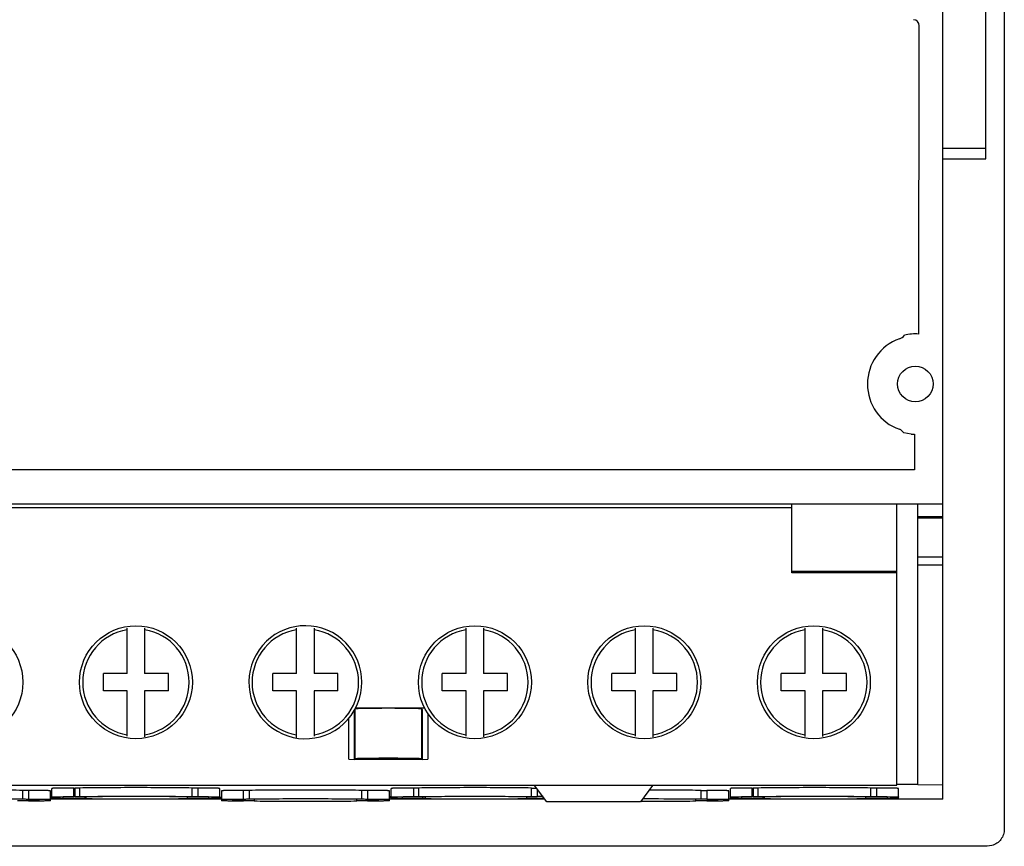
# Model space of a CAD drawing. Header units: millimetres. Extents: x 14 to 116, y 43 to 139.
# Tile 2 of 3: x 56 to 113, y 43 to 91. Entities that reach past the tile are written whole.
import ezdxf

# ---------------------------------------------------------------- set-up
doc = ezdxf.new("R2010")
doc.units = ezdxf.units.MM
doc.header["$LTSCALE"] = 11.850874
doc.layers.get('0').update_dxf_attribs({"linetype": 'CONTINUOUS'})

msp = doc.modelspace()

# ---------------------------------------------------------------- linework, layer by layer
at = {"color": 7}
for p, q in [((109.579, 62.564), (109.579, 135.837)), ((112.084, 82.708), (112.084, 94.078)), ((113.164, 94.078), (113.164, 43.572)), ((108.163, 72.481), (108.194, 90.488)), ((109.579, 83.338), (112.084, 83.338)), ((109.579, 82.708), (112.084, 82.708)), ((107.724, 66.638), (107.284, 66.708)), ((107.724, 66.638), (107.924, 66.638)), ((107.924, 66.638), (107.924, 64.558)), ((107.924, 64.558), (22.414, 64.558)), ((20.749, 62.568), (109.579, 62.568)), ((100.741, 62.331), (53.276, 62.331)), ((100.741, 58.529), (100.741, 62.56)), ((106.875, 46.147), (106.875, 62.56)), ((108.12, 46.171), (108.12, 62.557)), ((109.579, 62.545), (108.12, 62.545)), ((109.579, 45.318), (109.579, 62.547)), ((108.12, 61.822), (109.579, 61.822)), ((108.12, 61.752), (109.579, 61.752)), ((109.579, 59.448), (108.12, 59.448)), ((109.579, 58.988), (108.12, 58.988)), ((106.875, 58.608), (100.741, 58.608)), ((106.875, 58.529), (100.741, 58.529)), ((61.906, 52.656), (61.906, 55.311)), ((62.922, 55.314), (62.922, 52.656)), ((71.806, 52.656), (71.806, 55.311)), ((72.822, 55.314), (72.822, 52.656)), ((81.716, 52.656), (81.716, 55.311)), ((82.732, 55.314), (82.732, 52.656)), ((91.616, 52.656), (91.616, 55.311)), ((92.632, 55.314), (92.632, 52.656)), ((101.526, 52.656), (101.526, 55.311)), ((102.542, 55.314), (102.542, 52.656)), ((61.906, 52.656), (60.509, 52.656)), ((60.509, 51.64), (60.509, 52.656)), ((64.319, 52.656), (62.922, 52.656)), ((64.319, 51.64), (64.319, 52.656)), ((71.806, 52.656), (70.409, 52.656)), ((70.409, 51.64), (70.409, 52.656)), ((74.219, 52.656), (72.822, 52.656)), ((74.219, 51.64), (74.219, 52.656)), ((81.716, 52.656), (80.319, 52.656)), ((80.319, 51.64), (80.319, 52.656)), ((84.129, 52.656), (82.732, 52.656)), ((84.129, 51.64), (84.129, 52.656)), ((91.616, 52.656), (90.219, 52.656)), ((90.219, 51.64), (90.219, 52.656)), ((94.029, 52.656), (92.632, 52.656)), ((94.029, 51.64), (94.029, 52.656)), ((101.526, 52.656), (100.129, 52.656)), ((100.129, 51.64), (100.129, 52.656)), ((103.939, 52.656), (102.542, 52.656)), ((103.939, 51.64), (103.939, 52.656)), ((61.906, 51.64), (60.509, 51.64)), ((61.906, 48.99), (61.906, 51.64)), ((64.319, 51.64), (62.922, 51.64)), ((62.922, 51.64), (62.922, 48.969)), ((71.806, 51.64), (70.409, 51.64)), ((71.806, 48.93), (71.806, 51.64)), ((74.219, 51.64), (72.822, 51.64)), ((72.822, 51.64), (72.822, 48.995)), ((81.716, 51.64), (80.319, 51.64)), ((81.716, 48.99), (81.716, 51.64)), ((84.129, 51.64), (82.732, 51.64)), ((82.732, 51.64), (82.732, 48.969)), ((91.616, 51.64), (90.219, 51.64)), ((91.616, 48.99), (91.616, 51.64)), ((94.029, 51.64), (92.632, 51.64)), ((92.632, 51.64), (92.632, 48.969)), ((101.526, 51.64), (100.129, 51.64)), ((101.526, 48.982), (101.526, 51.64)), ((103.939, 51.64), (102.542, 51.64)), ((102.542, 51.64), (102.542, 48.985)), ((75.258, 50.658), (79.279, 50.658)), ((75.164, 50.485), (75.164, 47.646)), ((75.167, 50.534), (75.166, 50.488)), ((75.224, 50.592), (75.167, 50.534)), ((75.224, 47.693), (75.224, 50.592)), ((79.164, 50.531), (79.104, 50.591)), ((79.104, 50.591), (79.104, 47.693)), ((79.164, 47.646), (79.164, 50.531)), ((79.474, 50.324), (79.474, 47.648)), ((74.864, 47.648), (74.864, 50.053)), ((74.864, 47.648), (75.165, 47.642)), ((75.165, 47.633), (75.224, 47.692)), ((79.162, 47.633), (75.165, 47.633)), ((79.104, 47.692), (79.162, 47.633)), ((79.162, 47.641), (79.474, 47.648)), ((47.178, 46.147), (106.875, 46.147)), ((92.612, 46.121), (85.706, 46.121)), ((86.421, 45.168), (85.706, 46.121)), ((92.612, 46.121), (91.911, 45.168)), ((108.12, 46.171), (106.875, 46.176)), ((109.579, 46.147), (108.12, 46.152)), ((55.804, 45.331), (55.804, 45.831)), ((56.134, 45.829), (56.134, 45.329)), ((57.414, 45.228), (57.414, 45.807)), ((57.504, 45.367), (57.504, 45.946)), ((58.784, 45.968), (58.834, 45.968)), ((58.784, 45.468), (58.784, 45.968)), ((58.834, 45.468), (58.784, 45.468)), ((58.834, 45.968), (58.834, 45.468)), ((59.114, 45.97), (59.114, 45.47)), ((65.704, 45.47), (65.704, 45.97)), ((66.034, 45.968), (66.034, 45.468)), ((67.314, 45.367), (67.314, 45.946)), ((67.414, 45.807), (67.414, 45.228)), ((68.694, 45.329), (68.694, 45.829)), ((69.024, 45.831), (69.024, 45.331)), ((75.624, 45.331), (75.624, 45.831)), ((75.954, 45.829), (75.954, 45.329)), ((77.234, 45.228), (77.234, 45.807)), ((77.319, 45.46), (77.234, 45.46)), ((77.319, 45.865), (77.319, 45.446)), ((77.324, 45.367), (77.324, 45.946)), ((78.654, 45.468), (78.654, 45.968)), ((78.934, 45.97), (78.934, 45.47)), ((85.534, 45.47), (85.534, 45.97)), ((85.864, 45.911), (85.864, 45.468)), ((95.454, 45.331), (95.454, 45.831)), ((95.784, 45.829), (95.784, 45.329)), ((97.064, 45.228), (97.064, 45.807)), ((97.154, 45.367), (97.154, 45.946)), ((98.434, 45.968), (98.484, 45.968)), ((98.434, 45.468), (98.434, 45.968)), ((98.484, 45.468), (98.434, 45.468)), ((98.484, 45.968), (98.484, 45.468)), ((98.764, 45.97), (98.764, 45.47)), ((105.364, 45.47), (105.364, 45.97)), ((105.694, 45.968), (105.694, 45.468)), ((106.974, 45.367), (106.974, 45.946)), ((56.744, 45.218), (55.499, 45.218)), ((56.744, 45.317), (56.744, 45.218)), ((67.414, 45.318), (57.414, 45.318)), ((58.164, 45.357), (58.164, 45.456)), ((59.439, 45.357), (58.164, 45.357)), ((59.439, 45.357), (59.439, 45.456)), ((59.508, 45.355), (59.508, 45.456)), ((65.409, 45.456), (65.409, 45.357)), ((66.654, 45.357), (65.409, 45.357)), ((66.654, 45.456), (66.654, 45.357)), ((67.314, 45.405), (67.353, 45.405)), ((67.417, 45.421), (67.316, 45.424)), ((68.084, 45.218), (68.084, 45.317)), ((69.324, 45.218), (68.084, 45.218)), ((69.324, 45.317), (69.324, 45.218)), ((75.324, 45.218), (75.324, 45.317)), ((76.574, 45.218), (75.324, 45.218)), ((76.574, 45.317), (76.574, 45.218)), ((77.23, 45.438), (77.317, 45.441)), ((86.309, 45.318), (77.234, 45.318)), ((77.994, 45.357), (77.994, 45.456)), ((79.19, 45.357), (77.994, 45.357)), ((79.19, 45.357), (79.19, 45.456)), ((79.328, 45.355), (79.328, 45.456)), ((85.23, 45.456), (85.23, 45.357)), ((86.28, 45.357), (85.23, 45.357)), ((91.911, 45.168), (86.421, 45.168)), ((95.143, 45.218), (95.143, 45.317)), ((96.404, 45.218), (95.143, 45.218)), ((96.404, 45.317), (96.404, 45.218)), ((109.579, 45.318), (97.064, 45.318)), ((97.824, 45.357), (97.824, 45.456)), ((99.079, 45.357), (97.824, 45.357)), ((99.079, 45.357), (99.079, 45.456)), ((99.148, 45.355), (99.148, 45.456)), ((105.049, 45.456), (105.049, 45.357)), ((106.314, 45.357), (105.049, 45.357)), ((106.314, 45.456), (106.314, 45.357)), ((112.443, 42.607), (112.164, 42.568)), ((112.164, 42.568), (18.164, 42.568))]:
    msp.add_line(p, q, dxfattribs=at)
for centre, radius in [((107.964, 69.568), 1.04), ((52.504, 52.148), 3.3), ((62.414, 52.148), 3.3), ((82.224, 52.148), 3.3), ((92.124, 52.148), 3.3), ((102.034, 52.148), 3.3)]:
    msp.add_circle(centre, radius, dxfattribs=at)
for centre, radius, start, end in [((107.844, 90.488), 0.35, 359.99985, 88.43937), ((107.964, 69.558), 2.8, 109.46295, 250.53705), ((106.821, 72.792), 0.63, 289.46295, 323.62519), ((107.964, 69.558), 2.93, 86.11397, 102.52818), ((106.873, 66.47), 0.475, 30.07, 70.53705), ((72.314, 52.148), 3.3, 331.84369, 329.80387), ((62.414, 52.148), 3.111, 99.39648, 260.60352), ((62.414, 52.148), 3.111, 279.39648, 80.60352), ((72.314, 52.148), 3.111, 99.39648, 260.60352), ((72.314, 52.148), 3.111, 279.39648, 80.60352), ((82.224, 52.148), 3.111, 99.39648, 260.60352), ((82.224, 52.148), 3.111, 279.39648, 80.60352), ((92.124, 52.148), 3.111, 99.39648, 260.60352), ((92.124, 52.148), 3.111, 279.39648, 80.60352), ((102.034, 52.148), 3.111, 99.39648, 260.60352), ((102.034, 52.148), 3.111, 279.39648, 80.60352), ((85.756, 60.544), 14.575, 269.12553, 269.51198), ((85.822, 69), 23.032, 269.52758, 269.99767), ((85.855, -26.618), 72.086, 89.71375, 89.99266), ((95.78, 73.54), 27.711, 269.32552, 270.00786), ((59.027, 73.366), 27.912, 270.786, 270.99362), ((67.353, 65.19), 19.786, 269.99825, 270.18409), ((78.931, 21.797), 23.562, 89.03427, 89.36939), ((95.763, 70.168), 24.838, 269.28607, 270.04731), ((98.719, 70.469), 25.015, 270.76018, 270.99506)]:
    msp.add_arc(centre, radius, start, end, dxfattribs=at)
for points, knots in [([(79.104, 50.591), (79.103, 50.592), (79.098, 50.593), (79.09, 50.595), (79.077, 50.597), (79.051, 50.599), (79.007, 50.602), (78.942, 50.605), (78.86, 50.607), (78.762, 50.61), (78.649, 50.613), (78.471, 50.616), (78.22, 50.62), (77.891, 50.623), (77.536, 50.624), (77.166, 50.625), (76.796, 50.624), (76.44, 50.623), (76.111, 50.62), (75.86, 50.616), (75.682, 50.613), (75.568, 50.61), (75.47, 50.608), (75.387, 50.605), (75.322, 50.602), (75.278, 50.599), (75.251, 50.597), (75.238, 50.595), (75.23, 50.593), (75.225, 50.593), (75.224, 50.592)], [0, 0, 0, 0, 0.001055, 0.003243, 0.006587, 0.011083, 0.023502, 0.04042, 0.061667, 0.08703, 0.116292, 0.149176, 0.224503, 0.310202, 0.403034, 0.499514, 0.596013, 0.6889, 0.774689, 0.850137, 0.883093, 0.912432, 0.937877, 0.959211, 0.976219, 0.988731, 0.993274, 0.996665, 0.9989, 1, 1, 1, 1]), ([(75.224, 47.692), (75.225, 47.693), (75.23, 47.694), (75.238, 47.696), (75.251, 47.697), (75.278, 47.699), (75.322, 47.702), (75.387, 47.705), (75.47, 47.708), (75.568, 47.711), (75.682, 47.713), (75.86, 47.717), (76.111, 47.72), (76.44, 47.723), (76.796, 47.725), (77.166, 47.725), (77.536, 47.725), (77.891, 47.723), (78.22, 47.72), (78.471, 47.717), (78.649, 47.713), (78.762, 47.711), (78.86, 47.708), (78.942, 47.705), (79.007, 47.702), (79.051, 47.699), (79.077, 47.697), (79.09, 47.696), (79.098, 47.694), (79.103, 47.693), (79.104, 47.692)], [0, 0, 0, 0, 0.0011, 0.003335, 0.006726, 0.01127, 0.023783, 0.040793, 0.062127, 0.087572, 0.116911, 0.149867, 0.225314, 0.311103, 0.403988, 0.500486, 0.596964, 0.689795, 0.775493, 0.850819, 0.883704, 0.912966, 0.938329, 0.959577, 0.976496, 0.988916, 0.993412, 0.996756, 0.998945, 1, 1, 1, 1]), ([(78.164, 47.682), (78.164, 47.683), (78.162, 47.684), (78.159, 47.684), (78.152, 47.685), (78.14, 47.686), (78.118, 47.688), (78.085, 47.689), (78.043, 47.691), (77.993, 47.692), (77.934, 47.694), (77.843, 47.695), (77.712, 47.697), (77.542, 47.699), (77.357, 47.7), (77.164, 47.7), (76.971, 47.7), (76.786, 47.699), (76.616, 47.697), (76.485, 47.695), (76.393, 47.694), (76.335, 47.692), (76.285, 47.691), (76.243, 47.689), (76.21, 47.688), (76.188, 47.686), (76.176, 47.685), (76.169, 47.684), (76.166, 47.684), (76.164, 47.683), (76.164, 47.682)], [0, 0, 0, 0, 0.000741, 0.002603, 0.005642, 0.009857, 0.021789, 0.038326, 0.05932, 0.084538, 0.113742, 0.146679, 0.222393, 0.308775, 0.402503, 0.499979, 0.597455, 0.691186, 0.777572, 0.853298, 0.88624, 0.915448, 0.940672, 0.96167, 0.978209, 0.990142, 0.994358, 0.997396, 0.999259, 1, 1, 1, 1]), ([(76.164, 47.682), (76.164, 47.682), (76.166, 47.681), (76.169, 47.681), (76.176, 47.68), (76.188, 47.679), (76.21, 47.677), (76.243, 47.676), (76.285, 47.674), (76.335, 47.673), (76.393, 47.671), (76.485, 47.67), (76.615, 47.668), (76.786, 47.666), (76.971, 47.665), (77.164, 47.665), (77.356, 47.665), (77.542, 47.666), (77.712, 47.668), (77.842, 47.67), (77.934, 47.671), (77.993, 47.673), (78.043, 47.674), (78.085, 47.676), (78.118, 47.677), (78.14, 47.679), (78.152, 47.68), (78.159, 47.681), (78.162, 47.681), (78.164, 47.682), (78.164, 47.682)], [0, 0, 0, 0, 0.000741, 0.002603, 0.005642, 0.009857, 0.021789, 0.038326, 0.05932, 0.084538, 0.113742, 0.146679, 0.222393, 0.308775, 0.402503, 0.499979, 0.597455, 0.691186, 0.777572, 0.853298, 0.88624, 0.915448, 0.940672, 0.96167, 0.978209, 0.990142, 0.994358, 0.997396, 0.999259, 1, 1, 1, 1]), ([(55.804, 45.831), (55.293, 45.839), (54.193, 45.85), (52.504, 45.855), (50.814, 45.85), (49.714, 45.839), (49.204, 45.831)], [0, 0, 0, 0, 0.232077, 0.5, 0.767923, 1, 1, 1, 1]), ([(56.134, 45.829), (56.104, 45.829), (55.994, 45.829), (55.884, 45.83), (55.804, 45.831)], [0, 0, 0, 0, 0.270626, 1, 1, 1, 1]), ([(57.414, 45.807), (57.414, 45.807), (57.411, 45.808), (57.407, 45.809), (57.399, 45.81), (57.383, 45.812), (57.355, 45.814), (57.313, 45.816), (57.259, 45.818), (57.195, 45.819), (57.121, 45.821), (57.003, 45.823), (56.837, 45.826), (56.618, 45.828), (56.381, 45.829), (56.217, 45.829), (56.134, 45.829)], [0, 0, 0, 0, 0.001481, 0.005194, 0.011254, 0.019664, 0.043484, 0.076508, 0.118401, 0.168743, 0.227104, 0.292916, 0.444202, 0.616939, 0.80479, 1, 1, 1, 1]), ([(58.784, 45.968), (58.701, 45.968), (58.538, 45.968), (58.3, 45.967), (58.082, 45.965), (57.915, 45.962), (57.798, 45.96), (57.723, 45.958), (57.659, 45.956), (57.605, 45.954), (57.563, 45.953), (57.535, 45.951), (57.519, 45.949), (57.51, 45.948), (57.507, 45.947), (57.504, 45.946), (57.504, 45.946)], [0, 0, 0, 0, 0.194768, 0.382417, 0.555135, 0.706552, 0.772436, 0.830831, 0.88119, 0.923159, 0.9564, 0.980538, 0.989056, 0.995134, 0.99874, 1, 1, 1, 1]), ([(57.504, 45.446), (57.504, 45.446), (57.507, 45.448), (57.51, 45.448), (57.519, 45.449), (57.535, 45.451), (57.563, 45.453), (57.605, 45.455), (57.659, 45.457), (57.723, 45.458), (57.798, 45.46), (57.915, 45.462), (58.082, 45.465), (58.3, 45.467), (58.538, 45.468), (58.701, 45.468), (58.784, 45.468)], [0, 0, 0, 0, 0.00126, 0.004866, 0.010944, 0.019462, 0.0436, 0.076841, 0.11881, 0.169169, 0.227565, 0.293448, 0.444866, 0.617584, 0.805232, 1, 1, 1, 1]), ([(59.114, 45.97), (59.094, 45.97), (59, 45.968), (58.907, 45.968), (58.834, 45.968)], [0, 0, 0, 0, 0.218943, 1, 1, 1, 1]), ([(58.834, 45.468), (58.859, 45.468), (58.953, 45.468), (59.046, 45.469), (59.114, 45.47)], [0, 0, 0, 0, 0.272653, 1, 1, 1, 1]), ([(65.704, 45.97), (65.194, 45.978), (64.096, 45.989), (62.409, 45.994), (60.722, 45.989), (59.624, 45.978), (59.114, 45.97)], [0, 0, 0, 0, 0.232075, 0.5, 0.767925, 1, 1, 1, 1]), ([(59.114, 45.47), (59.624, 45.478), (60.722, 45.489), (62.409, 45.494), (64.096, 45.489), (65.194, 45.478), (65.704, 45.47)], [0, 0, 0, 0, 0.232075, 0.5, 0.767925, 1, 1, 1, 1]), ([(65.4, 45.456), (64.955, 45.464), (63.98, 45.475), (62.471, 45.48), (60.953, 45.476), (59.965, 45.466), (59.511, 45.458)], [0, 0, 0, 0, 0.226557, 0.496796, 0.768701, 1, 1, 1, 1]), ([(66.034, 45.968), (66.004, 45.968), (65.894, 45.968), (65.784, 45.969), (65.704, 45.97)], [0, 0, 0, 0, 0.270627, 1, 1, 1, 1]), ([(65.704, 45.47), (65.728, 45.47), (65.838, 45.468), (65.948, 45.468), (66.034, 45.468)], [0, 0, 0, 0, 0.218306, 1, 1, 1, 1]), ([(67.314, 45.946), (67.314, 45.946), (67.311, 45.947), (67.307, 45.948), (67.299, 45.949), (67.283, 45.951), (67.255, 45.952), (67.213, 45.954), (67.159, 45.956), (67.095, 45.958), (67.021, 45.96), (66.903, 45.962), (66.737, 45.964), (66.518, 45.966), (66.281, 45.968), (66.117, 45.968), (66.034, 45.968)], [0, 0, 0, 0, 0.001481, 0.005194, 0.011254, 0.019664, 0.043484, 0.076508, 0.118401, 0.168743, 0.227104, 0.292916, 0.444202, 0.616939, 0.80479, 1, 1, 1, 1]), ([(66.034, 45.468), (66.117, 45.468), (66.281, 45.468), (66.518, 45.467), (66.737, 45.465), (66.903, 45.462), (67.021, 45.46), (67.095, 45.458), (67.159, 45.456), (67.213, 45.455), (67.255, 45.453), (67.283, 45.451), (67.299, 45.449), (67.307, 45.448), (67.311, 45.447), (67.314, 45.446), (67.314, 45.446)], [0, 0, 0, 0, 0.19521, 0.383062, 0.555798, 0.707084, 0.772897, 0.831257, 0.881599, 0.923492, 0.956516, 0.980337, 0.988746, 0.994806, 0.998519, 1, 1, 1, 1]), ([(68.694, 45.829), (68.61, 45.829), (68.447, 45.829), (68.209, 45.828), (67.99, 45.826), (67.823, 45.823), (67.705, 45.821), (67.631, 45.819), (67.566, 45.818), (67.513, 45.816), (67.471, 45.814), (67.444, 45.812), (67.428, 45.81), (67.42, 45.809), (67.416, 45.809), (67.414, 45.807), (67.414, 45.807)], [0, 0, 0, 0, 0.195495, 0.383796, 0.556993, 0.708624, 0.774529, 0.832913, 0.883199, 0.924948, 0.957736, 0.981222, 0.989429, 0.995263, 0.998733, 1, 1, 1, 1]), ([(69.024, 45.831), (69, 45.831), (68.89, 45.829), (68.78, 45.829), (68.694, 45.829)], [0, 0, 0, 0, 0.218308, 1, 1, 1, 1]), ([(75.624, 45.831), (75.113, 45.839), (74.013, 45.85), (72.324, 45.855), (70.634, 45.85), (69.534, 45.839), (69.024, 45.831)], [0, 0, 0, 0, 0.232077, 0.5, 0.767923, 1, 1, 1, 1]), ([(75.954, 45.829), (75.924, 45.829), (75.814, 45.829), (75.704, 45.83), (75.624, 45.831)], [0, 0, 0, 0, 0.270626, 1, 1, 1, 1]), ([(77.234, 45.807), (77.234, 45.807), (77.231, 45.808), (77.227, 45.809), (77.219, 45.81), (77.203, 45.812), (77.175, 45.814), (77.133, 45.816), (77.079, 45.818), (77.015, 45.819), (76.941, 45.821), (76.823, 45.823), (76.657, 45.826), (76.438, 45.828), (76.201, 45.829), (76.037, 45.829), (75.954, 45.829)], [0, 0, 0, 0, 0.001481, 0.005194, 0.011254, 0.019664, 0.043484, 0.076508, 0.118401, 0.168743, 0.227104, 0.292916, 0.444202, 0.616939, 0.80479, 1, 1, 1, 1]), ([(77.324, 45.867), (77.323, 45.867), (77.322, 45.867), (77.32, 45.866), (77.319, 45.866)], [0, 0, 0, 0, 0.337083, 1, 1, 1, 1]), ([(77.319, 45.866), (77.319, 45.866), (77.319, 45.865), (77.319, 45.865), (77.319, 45.865)], [0, 0, 0, 0, 0.602849, 1, 1, 1, 1]), ([(78.654, 45.968), (78.569, 45.968), (78.403, 45.968), (78.162, 45.966), (77.938, 45.964), (77.741, 45.962), (77.597, 45.959), (77.5, 45.956), (77.443, 45.954), (77.397, 45.952), (77.362, 45.951), (77.339, 45.948), (77.327, 45.947), (77.324, 45.946)], [0, 0, 0, 0, 0.190733, 0.37463, 0.544453, 0.694261, 0.818701, 0.869907, 0.91317, 0.948079, 0.974295, 0.99164, 1, 1, 1, 1]), ([(77.324, 45.446), (77.327, 45.447), (77.339, 45.448), (77.362, 45.451), (77.397, 45.452), (77.443, 45.455), (77.5, 45.456), (77.597, 45.459), (77.741, 45.462), (77.938, 45.465), (78.162, 45.467), (78.403, 45.468), (78.569, 45.468), (78.654, 45.468)], [0, 0, 0, 0, 0.00836, 0.025705, 0.051922, 0.08683, 0.130093, 0.181299, 0.30574, 0.455548, 0.62537, 0.809267, 1, 1, 1, 1]), ([(78.934, 45.97), (78.914, 45.97), (78.82, 45.968), (78.727, 45.968), (78.654, 45.968)], [0, 0, 0, 0, 0.218943, 1, 1, 1, 1]), ([(78.654, 45.468), (78.679, 45.468), (78.773, 45.468), (78.866, 45.469), (78.934, 45.47)], [0, 0, 0, 0, 0.272653, 1, 1, 1, 1]), ([(85.534, 45.97), (85.023, 45.978), (83.923, 45.989), (82.234, 45.994), (80.544, 45.989), (79.444, 45.978), (78.934, 45.97)], [0, 0, 0, 0, 0.232075, 0.5, 0.767925, 1, 1, 1, 1]), ([(78.934, 45.47), (79.444, 45.478), (80.544, 45.489), (82.234, 45.494), (83.923, 45.489), (85.023, 45.478), (85.534, 45.47)], [0, 0, 0, 0, 0.232075, 0.5, 0.767925, 1, 1, 1, 1]), ([(85.534, 45.47), (85.558, 45.47), (85.668, 45.468), (85.778, 45.468), (85.864, 45.468)], [0, 0, 0, 0, 0.218306, 1, 1, 1, 1]), ([(95.454, 45.831), (95.224, 45.834), (94.212, 45.845), (93.2, 45.85), (92.417, 45.85)], [0, 0, 0, 0, 0.227179, 1, 1, 1, 1]), ([(97.064, 45.807), (97.064, 45.807), (97.061, 45.808), (97.057, 45.809), (97.049, 45.81), (97.033, 45.812), (97.005, 45.814), (96.963, 45.816), (96.909, 45.818), (96.845, 45.819), (96.771, 45.821), (96.653, 45.823), (96.487, 45.826), (96.268, 45.828), (96.031, 45.829), (95.867, 45.829), (95.784, 45.829)], [0, 0, 0, 0, 0.001481, 0.005194, 0.011254, 0.019664, 0.043484, 0.076508, 0.118401, 0.168743, 0.227104, 0.292916, 0.444202, 0.616939, 0.80479, 1, 1, 1, 1]), ([(98.434, 45.968), (98.351, 45.968), (98.188, 45.968), (97.95, 45.967), (97.732, 45.965), (97.565, 45.962), (97.448, 45.96), (97.373, 45.958), (97.309, 45.956), (97.255, 45.954), (97.213, 45.953), (97.185, 45.951), (97.169, 45.949), (97.16, 45.948), (97.157, 45.947), (97.154, 45.946), (97.154, 45.946)], [0, 0, 0, 0, 0.194768, 0.382417, 0.555135, 0.706552, 0.772436, 0.830831, 0.88119, 0.923159, 0.9564, 0.980538, 0.989056, 0.995134, 0.99874, 1, 1, 1, 1]), ([(97.154, 45.446), (97.154, 45.446), (97.157, 45.448), (97.16, 45.448), (97.169, 45.449), (97.185, 45.451), (97.213, 45.453), (97.255, 45.455), (97.309, 45.457), (97.373, 45.458), (97.448, 45.46), (97.565, 45.462), (97.732, 45.465), (97.95, 45.467), (98.188, 45.468), (98.351, 45.468), (98.434, 45.468)], [0, 0, 0, 0, 0.00126, 0.004866, 0.010944, 0.019462, 0.0436, 0.076841, 0.11881, 0.169169, 0.227565, 0.293448, 0.444866, 0.617584, 0.805232, 1, 1, 1, 1]), ([(98.764, 45.97), (98.744, 45.97), (98.65, 45.968), (98.557, 45.968), (98.484, 45.968)], [0, 0, 0, 0, 0.218946, 1, 1, 1, 1]), ([(98.484, 45.468), (98.509, 45.468), (98.603, 45.468), (98.696, 45.469), (98.764, 45.47)], [0, 0, 0, 0, 0.272651, 1, 1, 1, 1]), ([(105.364, 45.97), (104.853, 45.978), (103.753, 45.989), (102.064, 45.994), (100.374, 45.989), (99.274, 45.978), (98.764, 45.97)], [0, 0, 0, 0, 0.232077, 0.5, 0.767923, 1, 1, 1, 1]), ([(98.764, 45.47), (99.274, 45.478), (100.374, 45.489), (102.064, 45.494), (103.753, 45.489), (104.853, 45.478), (105.364, 45.47)], [0, 0, 0, 0, 0.232077, 0.5, 0.767923, 1, 1, 1, 1]), ([(105.04, 45.456), (104.596, 45.464), (103.621, 45.475), (102.112, 45.48), (100.594, 45.476), (99.607, 45.466), (99.153, 45.458)], [0, 0, 0, 0, 0.226554, 0.496795, 0.768702, 1, 1, 1, 1]), ([(105.694, 45.968), (105.664, 45.968), (105.554, 45.968), (105.444, 45.969), (105.364, 45.97)], [0, 0, 0, 0, 0.270626, 1, 1, 1, 1]), ([(105.364, 45.47), (105.388, 45.47), (105.498, 45.468), (105.608, 45.468), (105.694, 45.468)], [0, 0, 0, 0, 0.218309, 1, 1, 1, 1]), ([(106.974, 45.946), (106.974, 45.946), (106.971, 45.947), (106.967, 45.948), (106.959, 45.949), (106.943, 45.951), (106.915, 45.952), (106.873, 45.954), (106.819, 45.956), (106.755, 45.958), (106.681, 45.96), (106.563, 45.962), (106.397, 45.964), (106.178, 45.966), (105.941, 45.968), (105.777, 45.968), (105.694, 45.968)], [0, 0, 0, 0, 0.001481, 0.005194, 0.011254, 0.019664, 0.043484, 0.076508, 0.118401, 0.168743, 0.227104, 0.292916, 0.444202, 0.616939, 0.80479, 1, 1, 1, 1]), ([(105.694, 45.468), (105.777, 45.468), (105.941, 45.468), (106.178, 45.467), (106.397, 45.465), (106.563, 45.462), (106.681, 45.46), (106.755, 45.458), (106.819, 45.456), (106.873, 45.455), (106.915, 45.453), (106.943, 45.451), (106.959, 45.449), (106.967, 45.448), (106.971, 45.447), (106.974, 45.446), (106.974, 45.446)], [0, 0, 0, 0, 0.19521, 0.383062, 0.555798, 0.707084, 0.772897, 0.831257, 0.881599, 0.923492, 0.956516, 0.980337, 0.988746, 0.994806, 0.998519, 1, 1, 1, 1]), ([(49.204, 45.331), (49.714, 45.339), (50.814, 45.35), (52.504, 45.355), (54.193, 45.35), (55.293, 45.339), (55.804, 45.331)], [0, 0, 0, 0, 0.232077, 0.5, 0.767923, 1, 1, 1, 1]), ([(55.804, 45.331), (55.828, 45.331), (55.938, 45.33), (56.048, 45.329), (56.134, 45.329)], [0, 0, 0, 0, 0.218309, 1, 1, 1, 1]), ([(56.134, 45.329), (56.217, 45.329), (56.381, 45.329), (56.618, 45.328), (56.837, 45.326), (57.003, 45.324), (57.121, 45.321), (57.195, 45.32), (57.259, 45.318), (57.313, 45.316), (57.355, 45.314), (57.383, 45.312), (57.399, 45.31), (57.407, 45.309), (57.411, 45.308), (57.414, 45.308), (57.414, 45.307)], [0, 0, 0, 0, 0.19521, 0.383062, 0.555798, 0.707084, 0.772897, 0.831257, 0.881599, 0.923492, 0.956516, 0.980337, 0.988746, 0.994806, 0.998519, 1, 1, 1, 1]), ([(57.414, 45.228), (57.414, 45.228), (57.411, 45.227), (57.407, 45.226), (57.399, 45.225), (57.383, 45.223), (57.355, 45.222), (57.313, 45.22), (57.259, 45.218), (57.195, 45.216), (57.12, 45.214), (57.002, 45.212), (56.836, 45.21), (56.617, 45.208), (56.38, 45.206), (56.217, 45.206), (56.134, 45.206)], [0, 0, 0, 0, 0.001482, 0.005202, 0.011274, 0.019701, 0.043568, 0.076656, 0.118624, 0.169048, 0.227492, 0.293383, 0.444782, 0.617522, 0.805203, 1, 1, 1, 1]), ([(58.834, 45.345), (58.748, 45.345), (58.58, 45.345), (58.335, 45.346), (58.108, 45.348), (57.935, 45.35), (57.812, 45.353), (57.734, 45.354), (57.666, 45.356), (57.61, 45.358), (57.566, 45.36), (57.537, 45.362), (57.52, 45.364), (57.511, 45.365), (57.507, 45.366), (57.504, 45.366), (57.504, 45.367)], [0, 0, 0, 0, 0.192727, 0.379549, 0.552303, 0.704269, 0.770555, 0.829418, 0.880253, 0.922599, 0.956006, 0.980112, 0.988625, 0.994758, 0.998514, 1, 1, 1, 1]), ([(59.439, 45.357), (59.443, 45.357), (59.466, 45.356), (59.489, 45.355), (59.508, 45.355)], [0, 0, 0, 0, 0.175786, 1, 1, 1, 1]), ([(59.508, 45.355), (59.964, 45.347), (60.955, 45.337), (62.478, 45.333), (63.989, 45.338), (64.965, 45.349), (65.409, 45.357)], [0, 0, 0, 0, 0.231681, 0.503923, 0.774124, 1, 1, 1, 1]), ([(67.314, 45.367), (67.314, 45.366), (67.311, 45.366), (67.307, 45.365), (67.298, 45.364), (67.281, 45.362), (67.252, 45.36), (67.208, 45.358), (67.152, 45.356), (67.084, 45.354), (67.006, 45.353), (66.883, 45.35), (66.71, 45.348), (66.483, 45.346), (66.238, 45.345), (66.069, 45.345), (65.984, 45.345)], [0, 0, 0, 0, 0.001486, 0.005242, 0.011375, 0.019888, 0.043995, 0.077401, 0.119747, 0.170583, 0.229446, 0.295731, 0.447697, 0.620452, 0.807274, 1, 1, 1, 1]), ([(67.414, 45.307), (67.414, 45.308), (67.417, 45.309), (67.421, 45.309), (67.429, 45.311), (67.445, 45.312), (67.473, 45.314), (67.515, 45.316), (67.569, 45.318), (67.633, 45.32), (67.708, 45.321), (67.825, 45.324), (67.992, 45.326), (68.21, 45.328), (68.447, 45.329), (68.611, 45.329), (68.694, 45.329)], [0, 0, 0, 0, 0.001368, 0.005031, 0.011106, 0.019579, 0.043582, 0.076747, 0.118716, 0.169108, 0.227529, 0.293416, 0.444825, 0.617554, 0.805218, 1, 1, 1, 1]), ([(68.694, 45.206), (68.611, 45.206), (68.449, 45.206), (68.214, 45.208), (67.997, 45.21), (67.832, 45.212), (67.715, 45.214), (67.64, 45.216), (67.576, 45.218), (67.521, 45.22), (67.478, 45.222), (67.449, 45.223), (67.432, 45.225), (67.423, 45.226), (67.418, 45.227), (67.415, 45.228), (67.414, 45.228)], [0, 0, 0, 0, 0.193548, 0.379666, 0.550951, 0.701351, 0.767008, 0.825441, 0.876103, 0.918578, 0.952456, 0.977406, 0.98648, 0.993267, 0.997761, 1, 1, 1, 1]), ([(68.694, 45.329), (68.724, 45.329), (68.834, 45.329), (68.944, 45.33), (69.024, 45.331)], [0, 0, 0, 0, 0.270627, 1, 1, 1, 1]), ([(69.024, 45.331), (69.534, 45.339), (70.634, 45.35), (72.324, 45.355), (74.013, 45.35), (75.113, 45.339), (75.624, 45.331)], [0, 0, 0, 0, 0.232077, 0.5, 0.767923, 1, 1, 1, 1]), ([(69.324, 45.218), (69.78, 45.21), (70.78, 45.199), (72.324, 45.194), (73.869, 45.199), (74.868, 45.21), (75.324, 45.218)], [0, 0, 0, 0, 0.227786, 0.5, 0.772214, 1, 1, 1, 1]), ([(75.624, 45.331), (75.648, 45.331), (75.758, 45.33), (75.868, 45.329), (75.954, 45.329)], [0, 0, 0, 0, 0.218309, 1, 1, 1, 1]), ([(75.954, 45.329), (76.037, 45.329), (76.201, 45.329), (76.438, 45.328), (76.657, 45.326), (76.823, 45.324), (76.941, 45.321), (77.015, 45.32), (77.079, 45.318), (77.133, 45.316), (77.175, 45.314), (77.203, 45.312), (77.219, 45.31), (77.227, 45.309), (77.231, 45.308), (77.234, 45.308), (77.234, 45.307)], [0, 0, 0, 0, 0.19521, 0.383062, 0.555798, 0.707084, 0.772897, 0.831257, 0.881599, 0.923492, 0.956516, 0.980337, 0.988746, 0.994806, 0.998519, 1, 1, 1, 1]), ([(77.234, 45.228), (77.234, 45.228), (77.231, 45.227), (77.227, 45.226), (77.219, 45.225), (77.203, 45.223), (77.175, 45.222), (77.133, 45.22), (77.079, 45.218), (77.015, 45.216), (76.94, 45.214), (76.822, 45.212), (76.656, 45.21), (76.437, 45.208), (76.2, 45.206), (76.037, 45.206), (75.954, 45.206)], [0, 0, 0, 0, 0.001482, 0.005202, 0.011274, 0.019701, 0.043568, 0.076656, 0.118624, 0.169048, 0.227492, 0.293383, 0.444782, 0.617522, 0.805203, 1, 1, 1, 1]), ([(77.319, 45.365), (77.319, 45.366), (77.321, 45.367), (77.323, 45.367), (77.324, 45.367)], [0, 0, 0, 0, 0.288437, 1, 1, 1, 1]), ([(78.604, 45.345), (78.523, 45.345), (78.362, 45.345), (78.127, 45.346), (77.908, 45.347), (77.74, 45.349), (77.62, 45.351), (77.544, 45.353), (77.478, 45.355), (77.423, 45.357), (77.38, 45.359), (77.351, 45.36), (77.334, 45.362), (77.326, 45.363), (77.322, 45.364), (77.319, 45.365), (77.319, 45.365)], [0, 0, 0, 0, 0.189691, 0.375243, 0.54801, 0.700805, 0.767671, 0.827151, 0.878592, 0.921495, 0.955373, 0.979832, 0.988472, 0.994697, 0.998506, 1, 1, 1, 1]), ([(79.328, 45.458), (79.322, 45.458), (79.304, 45.457), (79.285, 45.457), (79.273, 45.456)], [0, 0, 0, 0, 0.328098, 1, 1, 1, 1]), ([(79.328, 45.355), (79.783, 45.347), (80.775, 45.337), (82.298, 45.333), (83.81, 45.338), (84.786, 45.349), (85.23, 45.357)], [0, 0, 0, 0, 0.23168, 0.503922, 0.774124, 1, 1, 1, 1]), ([(91.931, 45.196), (92.514, 45.195), (93.584, 45.198), (94.655, 45.209), (95.143, 45.218)], [0, 0, 0, 0, 0.544017, 1, 1, 1, 1]), ([(92.042, 45.35), (92.345, 45.351), (93.482, 45.349), (94.62, 45.342), (95.454, 45.331)], [0, 0, 0, 0, 0.266521, 1, 1, 1, 1]), ([(95.784, 45.329), (95.867, 45.329), (96.031, 45.329), (96.268, 45.328), (96.487, 45.326), (96.653, 45.324), (96.771, 45.321), (96.845, 45.32), (96.909, 45.318), (96.963, 45.316), (97.005, 45.314), (97.033, 45.312), (97.049, 45.31), (97.057, 45.309), (97.061, 45.308), (97.064, 45.308), (97.064, 45.307)], [0, 0, 0, 0, 0.19521, 0.383062, 0.555798, 0.707084, 0.772897, 0.831257, 0.881599, 0.923492, 0.956516, 0.980337, 0.988746, 0.994806, 0.998519, 1, 1, 1, 1]), ([(97.064, 45.228), (97.064, 45.228), (97.061, 45.227), (97.057, 45.226), (97.049, 45.225), (97.033, 45.223), (97.005, 45.222), (96.963, 45.22), (96.909, 45.218), (96.845, 45.216), (96.77, 45.214), (96.652, 45.212), (96.486, 45.21), (96.267, 45.208), (96.03, 45.206), (95.867, 45.206), (95.784, 45.206)], [0, 0, 0, 0, 0.001482, 0.005202, 0.011274, 0.019701, 0.043568, 0.076656, 0.118624, 0.169048, 0.227492, 0.293383, 0.444782, 0.617522, 0.805203, 1, 1, 1, 1]), ([(98.434, 45.345), (98.351, 45.345), (98.187, 45.345), (97.95, 45.346), (97.732, 45.348), (97.565, 45.351), (97.448, 45.353), (97.373, 45.355), (97.309, 45.356), (97.255, 45.358), (97.213, 45.36), (97.185, 45.362), (97.169, 45.364), (97.161, 45.365), (97.157, 45.366), (97.154, 45.367), (97.154, 45.367)], [0, 0, 0, 0, 0.194797, 0.382478, 0.555218, 0.706618, 0.772508, 0.830952, 0.881376, 0.923344, 0.956432, 0.980299, 0.988726, 0.994798, 0.998518, 1, 1, 1, 1]), ([(99.079, 45.357), (99.083, 45.357), (99.106, 45.356), (99.129, 45.355), (99.148, 45.355)], [0, 0, 0, 0, 0.175786, 1, 1, 1, 1]), ([(99.148, 45.355), (99.604, 45.347), (100.595, 45.337), (102.118, 45.333), (103.629, 45.338), (104.605, 45.349), (105.049, 45.357)], [0, 0, 0, 0, 0.231681, 0.503923, 0.774124, 1, 1, 1, 1]), ([(106.974, 45.367), (106.974, 45.367), (106.971, 45.366), (106.967, 45.365), (106.959, 45.364), (106.943, 45.362), (106.915, 45.36), (106.873, 45.358), (106.819, 45.356), (106.755, 45.355), (106.68, 45.353), (106.562, 45.351), (106.396, 45.348), (106.177, 45.346), (105.94, 45.345), (105.777, 45.345), (105.694, 45.345)], [0, 0, 0, 0, 0.001482, 0.005202, 0.011274, 0.019701, 0.043568, 0.076656, 0.118624, 0.169048, 0.227492, 0.293383, 0.444782, 0.617522, 0.805203, 1, 1, 1, 1]), ([(113.164, 43.572), (113.164, 43.465), (113.127, 43.25), (112.978, 42.96), (112.743, 42.732), (112.546, 42.638), (112.443, 42.607)], [0, 0, 0, 0, 0.248739, 0.499737, 0.750169, 1, 1, 1, 1])]:
    msp.add_open_spline(points, degree=3, knots=knots, dxfattribs=at)

doc.saveas('drawing.dxf')
